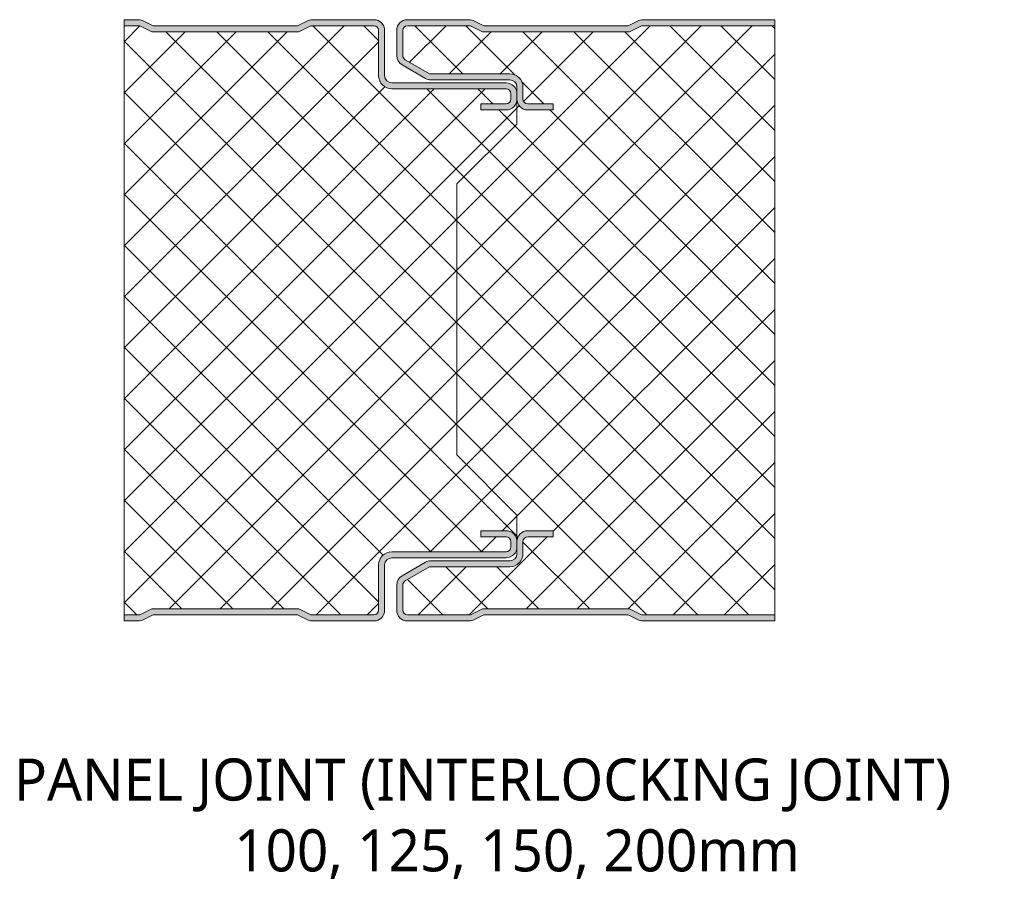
# Model space of a CAD drawing. Header units: millimetres. Extents: x 196 to 3485, y -270 to 1649.
# Tile 15 of 16: x 1798 to 1961, y -247 to -103. Entities that reach past the tile are written whole.
import ezdxf

# ---------------------------------------------------------------- set-up
doc = ezdxf.new("R2010")
doc.units = ezdxf.units.MM
doc.layers.add('A-DETL-GENF', color=92, linetype='Continuous', lineweight=13)
doc.layers.add('G-ANNO-TEXT', color=231, linetype='Continuous', lineweight=9)
doc.styles.add('Yu Gothic_2', font='Yu Gothic.ttf', dxfattribs={"height": 7})
pattern_1 = [(45, (-446.326, 203.047), (-4.24264, 4.24264), []), (135, (-446.326, 203.047), (-4.24264, -4.24264), [])]

# ---------------------------------------------------------------- blocks, each defined once
blk = doc.blocks.new('CR 1100 - FINELINE - FINELINE - CR 1100 100mm - JOINT - FINELINE - FINELINE-4248914-15 PANEL SIZE AND PROFILE Copy 1 Copy 1 Copy 1 Copy 1 Copy 1 Copy 2')
at = {"layer": 'A-DETL-GENF'}
h = blk.add_hatch(color=256, dxfattribs=at)
h.paths.add_polyline_path([(2.35, 0), (2.83, 0.05), (3.29, 0.22), (4.85, 1), (28.85, 1), (30.4, 0.22), (30.86, 0.05), (31.34, 0), (41.68, 0.02), (42.01, 0.06), (42.45, 0.24), (42.82, 0.53), (43.11, 0.9), (43.29, 1.33), (43.35, 1.8), (43.35, 9.3), (43.39, 9.61), (43.51, 9.9), (43.7, 10.15), (43.95, 10.34), (44.24, 10.46), (44.55, 10.5), (63.55, 10.5), (64.01, 10.56), (64.45, 10.74), (64.82, 11.03), (65.11, 11.4), (65.29, 11.83), (65.35, 12.3), (65.35, 13.2), (65.29, 13.66), (65.11, 14.1), (64.82, 14.47), (64.45, 14.76), (64.01, 14.94), (63.55, 15), (59.35, 15), (59.35, 14), (63.55, 14), (63.75, 13.97), (63.95, 13.89), (64.11, 13.76), (64.24, 13.6), (64.32, 13.41), (64.35, 13.2), (64.35, 12.3), (64.32, 12.09), (64.24, 11.9), (64.11, 11.73), (63.95, 11.61), (63.75, 11.53), (63.55, 11.5), (44.55, 11.5), (43.98, 11.42), (43.45, 11.2), (42.99, 10.85), (42.64, 10.4), (42.42, 9.87), (42.35, 9.3), (42.35, 1.8), (42.32, 1.59), (42.24, 1.4), (42.11, 1.23), (41.95, 1.11), (41.75, 1.03), (41.55, 1), (31.08, 1), (29.08, 2), (4.61, 2), (2.61, 1), (0, 1), (0, 0)])
h.paths.add_polyline_path([(63.55, 85), (64.01, 85.06), (64.45, 85.24), (64.82, 85.53), (65.11, 85.9), (65.29, 86.33), (65.35, 86.8), (65.35, 87.7), (65.29, 88.17), (65.11, 88.6), (64.82, 88.97), (64.45, 89.26), (64.01, 89.44), (63.55, 89.5), (44.55, 89.5), (44.24, 89.54), (43.95, 89.66), (43.7, 89.85), (43.51, 90.1), (43.39, 90.39), (43.35, 90.7), (43.35, 98.2), (43.29, 98.67), (43.11, 99.1), (42.82, 99.47), (42.45, 99.76), (42.01, 99.94), (41.55, 100), (31.17, 99.98), (30.86, 99.94), (30.4, 99.78), (28.85, 99), (4.85, 99), (3.29, 99.78), (2.83, 99.94), (2.35, 100), (0, 100), (0, 99), (2.61, 99), (4.61, 98), (29.08, 98), (31.08, 99), (41.55, 99), (41.75, 98.97), (41.95, 98.89), (42.11, 98.77), (42.24, 98.6), (42.32, 98.41), (42.35, 98.2), (42.35, 90.7), (42.42, 90.13), (42.64, 89.6), (42.99, 89.14), (43.45, 88.79), (43.98, 88.57), (44.55, 88.5), (63.55, 88.5), (63.75, 88.47), (63.95, 88.39), (64.11, 88.27), (64.24, 88.1), (64.32, 87.91), (64.35, 87.7), (64.35, 86.8), (64.32, 86.59), (64.24, 86.4), (64.11, 86.23), (63.95, 86.11), (63.75, 86.03), (63.55, 86), (59.35, 86), (59.35, 85), (61.44, 85)])
h = blk.add_hatch(color=256, dxfattribs=at)
h.paths.add_polyline_path([(57.35, 0), (57.84, 0.06), (58.29, 0.22), (59.85, 1), (83.85, 1), (85.4, 0.22), (85.86, 0.06), (86.34, 0), (108.22, 0), (108.22, 1), (86.08, 1), (84.08, 2), (59.61, 2), (57.61, 1), (47.15, 1), (46.94, 1.03), (46.75, 1.11), (46.58, 1.23), (46.45, 1.4), (46.37, 1.59), (46.35, 1.8), (46.35, 5.96), (46.37, 6.17), (46.45, 6.36), (46.58, 6.53), (46.75, 6.65), (50.81, 9), (64.15, 9), (64.72, 9.07), (65.25, 9.29), (65.7, 9.64), (66.05, 10.1), (66.27, 10.63), (66.35, 11.2), (66.35, 13.2), (66.37, 13.41), (66.45, 13.6), (66.58, 13.77), (66.75, 13.89), (66.94, 13.97), (67.15, 14), (71.35, 14), (71.35, 15), (67.15, 15), (66.68, 14.94), (66.25, 14.76), (65.87, 14.47), (65.59, 14.1), (65.41, 13.66), (65.35, 13.2), (65.35, 11.2), (65.31, 10.89), (65.19, 10.6), (65, 10.35), (64.75, 10.16), (64.46, 10.04), (64.15, 10), (51.03, 10), (50.56, 9.94), (50.13, 9.76), (46.25, 7.52), (45.85, 7.2), (45.59, 6.86), (45.41, 6.43), (45.35, 5.96), (45.35, 1.8), (45.41, 1.33), (45.59, 0.9), (45.87, 0.53), (46.31, 0.22), (46.68, 0.06), (47.15, 0)])
h.paths.add_polyline_path([(71.35, 85), (71.35, 86), (67.15, 86), (66.94, 86.03), (66.75, 86.11), (66.55, 86.28), (66.45, 86.4), (66.37, 86.59), (66.35, 86.8), (66.35, 88.8), (66.27, 89.37), (66.05, 89.9), (65.7, 90.36), (65.22, 90.72), (64.72, 90.93), (64.15, 91), (50.81, 91), (46.75, 93.35), (46.58, 93.47), (46.45, 93.64), (46.37, 93.83), (46.35, 94.04), (46.35, 98.2), (46.37, 98.41), (46.45, 98.6), (46.58, 98.77), (46.75, 98.89), (46.94, 98.97), (47.15, 99), (57.61, 99), (59.61, 98), (84.08, 98), (86.08, 99), (108.22, 99), (108.22, 100), (86.34, 100), (85.86, 99.94), (85.4, 99.78), (83.85, 99), (59.85, 99), (58.29, 99.78), (57.84, 99.94), (57.35, 100), (47.15, 100), (46.68, 99.94), (46.25, 99.76), (45.87, 99.47), (45.59, 99.1), (45.41, 98.67), (45.35, 98.2), (45.35, 94.04), (45.41, 93.57), (45.59, 93.14), (45.87, 92.77), (46.31, 92.45), (50.13, 90.24), (50.56, 90.06), (51.03, 90), (64.15, 90), (64.46, 89.96), (64.75, 89.84), (65, 89.65), (65.19, 89.4), (65.31, 89.11), (65.35, 88.8), (65.35, 86.8), (65.43, 86.28), (65.59, 85.9), (65.87, 85.53), (66.25, 85.24), (66.68, 85.06), (67.15, 85), (69.01, 85)])
h = blk.add_hatch(dxfattribs=at)
h.set_pattern_fill('FP_8', color=256, style=0, pattern_type=2)
h.set_pattern_definition(pattern_1)
h.paths.add_polyline_path([(31.17, 1), (41.55, 1), (41.75, 1.03), (41.95, 1.11), (42.11, 1.23), (42.24, 1.4), (42.32, 1.59), (42.35, 1.8), (42.35, 9.3), (42.43, 9.9), (42.64, 10.4), (42.99, 10.86), (43.45, 11.21), (43.98, 11.42), (44.55, 11.5), (63.55, 11.5), (63.75, 11.53), (64.01, 11.66), (64.11, 11.73), (64.24, 11.9), (64.32, 12.09), (64.35, 12.3), (64.35, 13.2), (64.32, 13.41), (64.24, 13.6), (64.11, 13.77), (63.94, 13.89), (63.75, 13.97), (63.55, 14), (59.35, 14), (59.35, 15), (63.56, 15), (64.02, 14.94), (64.45, 14.76), (64.82, 14.47), (65.11, 14.1), (65.29, 13.66), (65.35, 13.2), (65.35, 17.6), (55.34, 27.61), (55.34, 72.68), (65.34, 82.6), (65.34, 86.7), (65.22, 86.17), (65.07, 85.84), (64.78, 85.49), (64.42, 85.22), (64, 85.06), (63.55, 85), (59.35, 85), (59.35, 86), (63.55, 86), (63.8, 86.05), (64.01, 86.16), (64.16, 86.29), (64.25, 86.42), (64.32, 86.61), (64.35, 86.8), (64.35, 87.7), (64.32, 87.91), (64.19, 88.17), (64.11, 88.27), (63.95, 88.39), (63.75, 88.47), (63.55, 88.5), (44.55, 88.5), (43.95, 88.59), (43.45, 88.79), (42.99, 89.14), (42.64, 89.6), (42.42, 90.13), (42.35, 90.7), (42.35, 98.2), (42.32, 98.41), (42.19, 98.67), (42.11, 98.77), (41.95, 98.89), (41.75, 98.97), (41.55, 99), (31.08, 99), (29.08, 98), (4.61, 98), (2.61, 99), (0, 99), (0, 1), (2.61, 1), (4.61, 2), (29.08, 2), (31.08, 1)])
h = blk.add_hatch(dxfattribs=at)
h.set_pattern_fill('FP_8', color=256, style=0, pattern_type=2)
h.set_pattern_definition(pattern_1)
h.paths.add_polyline_path([(86.34, 1), (108.22, 1), (108.22, 99), (86.08, 99), (84.08, 98), (59.61, 98), (57.61, 99), (47.15, 99), (46.94, 98.97), (46.94, 98.97), (46.68, 98.84), (46.58, 98.77), (46.45, 98.6), (46.37, 98.41), (46.35, 98.2), (46.35, 94.04), (46.37, 93.83), (46.45, 93.64), (46.59, 93.47), (46.75, 93.35), (50.81, 91), (64.15, 91), (64.75, 90.91), (65.25, 90.71), (65.7, 90.36), (66.05, 89.9), (66.27, 89.37), (66.35, 88.8), (66.35, 86.8), (66.37, 86.59), (66.5, 86.34), (66.58, 86.24), (66.75, 86.11), (66.94, 86.03), (67.15, 86), (71.35, 86), (71.35, 85), (67.15, 85), (66.68, 85.06), (66.25, 85.24), (65.87, 85.53), (65.59, 85.9), (65.4, 86.4), (65.34, 86.78), (65.34, 82.6), (55.34, 72.68), (55.34, 27.61), (65.35, 17.6), (65.35, 13.2), (65.41, 13.67), (65.59, 14.1), (65.87, 14.47), (66.25, 14.76), (66.68, 14.94), (67.15, 15), (71.35, 15), (71.35, 14), (67.15, 14), (66.94, 13.97), (66.75, 13.89), (66.58, 13.77), (66.45, 13.6), (66.37, 13.41), (66.35, 13.2), (66.35, 11.2), (66.26, 10.6), (66.05, 10.1), (65.7, 9.64), (65.22, 9.28), (64.72, 9.07), (64.15, 9), (50.81, 9), (46.74, 6.65), (46.58, 6.53), (46.45, 6.36), (46.37, 6.17), (46.35, 5.96), (46.35, 1.8), (46.37, 1.59), (46.5, 1.33), (46.58, 1.23), (46.75, 1.11), (46.94, 1.03), (47.15, 1), (57.61, 1), (59.61, 2), (84.08, 2), (86.08, 1)])
for p, q in [((2.35, 100), (0, 100)), ((0, 100), (0, 99)), ((41.55, 100), (31.34, 100)), ((57.35, 100), (47.15, 100)), ((108.22, 100), (86.34, 100)), ((108.22, 99), (108.22, 100)), ((0, 99), (0, 1)), ((0, 99), (2.61, 99)), ((2.61, 99), (4.61, 98)), ((4.85, 99), (3.29, 99.78)), ((28.85, 99), (4.85, 99)), ((30.4, 99.78), (28.85, 99)), ((29.08, 98), (31.08, 99)), ((31.08, 99), (41.55, 99)), ((47.15, 99), (57.61, 99)), ((57.61, 99), (59.61, 98)), ((59.85, 99), (58.29, 99.78)), ((83.85, 99), (59.85, 99)), ((85.4, 99.78), (83.85, 99)), ((84.08, 98), (86.08, 99)), ((86.08, 99), (108.22, 99)), ((108.22, 1), (108.22, 99)), ((4.61, 98), (29.08, 98)), ((42.35, 98.2), (42.35, 90.7)), ((43.35, 90.7), (43.35, 98.2)), ((45.35, 98.2), (45.35, 94.04)), ((46.35, 94.04), (46.35, 98.2)), ((59.61, 98), (84.08, 98)), ((50.81, 91), (46.75, 93.35)), ((46.25, 92.48), (50.13, 90.24)), ((64.15, 91), (50.81, 91)), ((63.55, 89.5), (44.55, 89.5)), ((44.55, 88.5), (63.55, 88.5)), ((51.03, 90), (64.15, 90)), ((65.35, 88.8), (65.35, 87.7)), ((66.34, 88.91), (66.34, 88.8)), ((66.35, 86.8), (66.35, 88.8)), ((64.35, 87.7), (64.35, 86.8)), ((65.34, 86.8), (65.34, 82.6)), ((65.35, 86.8), (65.35, 87.7)), ((63.55, 86), (59.35, 86)), ((59.35, 86), (59.35, 85)), ((71.35, 86), (67.15, 86)), ((71.35, 85), (71.35, 86)), ((59.35, 85), (63.55, 85)), ((67.15, 85), (71.35, 85)), ((65.34, 82.6), (55.34, 72.68)), ((55.34, 72.68), (55.34, 27.61)), ((55.34, 27.61), (65.35, 17.6)), ((65.35, 17.6), (65.35, 13.2)), ((63.55, 15), (59.35, 15)), ((59.35, 15), (59.35, 14)), ((71.35, 15), (67.15, 15)), ((71.35, 14), (71.35, 15)), ((59.35, 14), (63.55, 14)), ((64.35, 13.2), (64.35, 12.3)), ((65.35, 12.3), (65.35, 13.2)), ((66.35, 11.2), (66.35, 13.2)), ((67.15, 14), (71.35, 14)), ((63.55, 11.5), (44.55, 11.5)), ((65.35, 12.3), (65.35, 11.2)), ((44.55, 10.5), (63.55, 10.5)), ((64.15, 10), (51.03, 10)), ((42.35, 9.3), (42.35, 1.8)), ((43.35, 1.8), (43.35, 9.3)), ((50.13, 9.76), (46.25, 7.52)), ((46.75, 6.65), (50.81, 9)), ((50.81, 9), (64.15, 9)), ((45.35, 5.96), (45.35, 1.8)), ((46.35, 1.8), (46.35, 5.96)), ((4.61, 2), (2.61, 1)), ((29.08, 2), (4.61, 2)), ((31.08, 1), (29.08, 2)), ((59.61, 2), (57.61, 1)), ((84.08, 2), (59.61, 2)), ((86.08, 1), (84.08, 2)), ((2.61, 1), (0, 1)), ((0, 1), (0, 0)), ((3.29, 0.22), (4.85, 1)), ((4.85, 1), (28.85, 1)), ((28.85, 1), (30.4, 0.22)), ((41.55, 1), (31.08, 1)), ((57.61, 1), (47.15, 1)), ((47.15, 0), (57.35, 0)), ((58.29, 0.22), (59.85, 1)), ((59.85, 1), (83.85, 1)), ((83.85, 1), (85.4, 0.22)), ((108.22, 1), (86.08, 1)), ((86.34, 0), (108.22, 0)), ((108.22, 0), (108.22, 1)), ((0, 0), (2.35, 0)), ((31.34, 0), (41.55, 0))]:
    blk.add_line(p, q, dxfattribs=at)
for centre, radius, start, end in [((2.35, 97.9), 2.1, 63.4349, 90), ((31.34, 97.9), 2.1, 90, 116.5651), ((41.55, 98.2), 1.8, 360, 90), ((47.15, 98.2), 1.8, 90, 180), ((57.35, 97.9), 2.1, 63.4349, 90), ((86.34, 97.9), 2.1, 90, 116.5651), ((41.55, 98.2), 0.8, 360, 90), ((47.15, 98.2), 0.8, 90, 180), ((47.15, 94.04), 1.8, 180, 240), ((47.15, 94.04), 0.8, 180, 240), ((44.55, 90.7), 2.2, 180, 270), ((44.55, 90.7), 1.2, 180, 270), ((51.03, 91.8), 1.8, 240, 270), ((64.15, 88.8), 2.2, 360, 90), ((64.15, 88.8), 2.2, 59.9211, 60.954), ((64.15, 88.8), 2.2, 45.1388, 46.4309), ((63.55, 87.7), 1.8, 360, 90), ((63.55, 87.7), 0.8, 360, 90), ((64.15, 88.8), 1.2, 0, 90), ((64.15, 88.8), 2.2, 30.103, 31.9079), ((64.15, 88.8), 2.2, 15.0523, 17.3849), ((63.55, 86.8), 0.8, 270, 0), ((63.55, 86.8), 1.8, 270, 360), ((67.15, 86.8), 1.8, 180.0496, 270), ((67.15, 86.8), 0.8, 180, 270), ((63.55, 86.8), 1.8, 298.9452, 300.0859), ((63.55, 86.8), 1.8, 313.4178, 314.8481), ((63.55, 86.8), 1.8, 327.8904, 329.8876), ((63.55, 86.8), 1.8, 342.363, 344.9426), ((63.55, 13.2), 1.8, 0, 90), ((67.15, 13.2), 1.8, 90, 180), ((63.55, 13.2), 0.8, 360, 90), ((67.15, 13.2), 0.8, 90, 180), ((44.55, 9.3), 2.2, 90, 180), ((63.55, 12.3), 1.8, 270, 0), ((63.55, 12.3), 0.8, 270, 0), ((44.55, 9.3), 1.2, 90, 180), ((51.03, 8.2), 1.8, 90, 120), ((64.15, 11.2), 1.2, 270, 0), ((64.15, 11.2), 2.2, 270, 360), ((47.15, 5.96), 1.8, 120, 180), ((47.15, 5.96), 0.8, 120, 180), ((41.55, 1.8), 1.8, 270, 0), ((41.55, 1.8), 0.8, 270, 360), ((47.15, 1.8), 1.8, 180, 270), ((47.15, 1.8), 0.8, 180, 270), ((2.35, 2.1), 2.1, 270, 296.5651), ((31.34, 2.1), 2.1, 243.4349, 270), ((57.35, 2.1), 2.1, 270, 296.5651), ((86.34, 2.1), 2.1, 243.4349, 270)]:
    blk.add_arc(centre, radius, start, end, dxfattribs=at)

msp = doc.modelspace()

# ---------------------------------------------------------------- block references
at = {"layer": 'A-DETL-GENF'}
msp.add_blockref('CR 1100 - FINELINE - FINELINE - CR 1100 100mm - JOINT - FINELINE - FINELINE-4248914-15 PANEL SIZE AND PROFILE Copy 1 Copy 1 Copy 1 Copy 1 Copy 1 Copy 2', (1814.95, -203.05), dxfattribs=at)

# ---------------------------------------------------------------- texts
at = {"layer": 'G-ANNO-TEXT', "color": 7, "char_height": 7, "attachment_point": 1, "style": 'Yu Gothic_2', "bg_fill": 3, "box_fill_scale": 1.25, "bg_fill_color": 9, "bg_fill_true_color": 13158600, "bg_fill_transparency": 0}
for s, insert, width in [('PANEL JOINT (INTERLOCKING JOINT) ', (1796.63, -225.94), 202.3459), ('100, 125, 150, 200mm', (1833.28, -237.72), 110.3122)]:
    msp.add_mtext(s, dxfattribs=dict(at, insert=insert, width=width))

doc.saveas('drawing.dxf')
